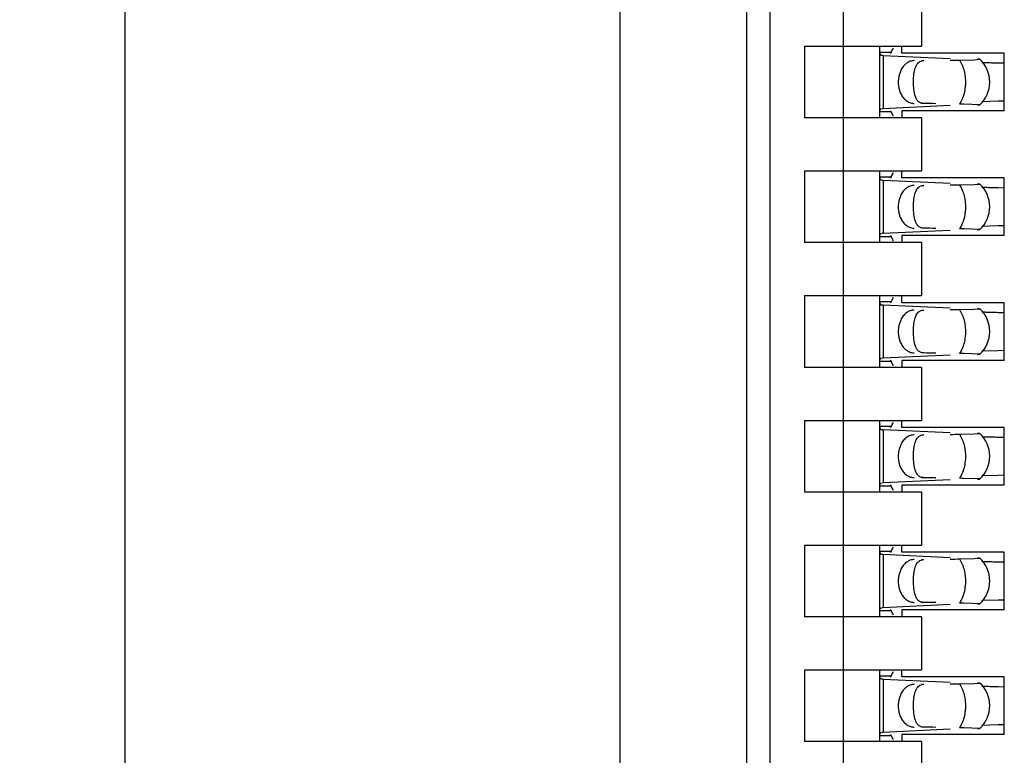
# Model space of a CAD drawing. Header units: inches. Extents: x 0 to 22, y 0 to 17.
# Tile 14 of 61: x 4.188 to 4.436, y 8.034 to 8.22. Entities that reach past the tile are written whole.
import ezdxf

# ---------------------------------------------------------------- set-up
doc = ezdxf.new("R2010")
doc.units = ezdxf.units.IN
doc.header["$LTSCALE"] = 1.21
doc.header["$MEASUREMENT"] = 0
doc.layers.get('0').update_dxf_attribs({"linetype": 'CONTINUOUS'})
doc.layers.add('DIMENSIONS', color=7, linetype='CONTINUOUS')
doc.styles.get("Standard").update_dxf_attribs({"font": 'txt', "width": 0.8})
doc.dimstyles.new('DIMSTYLE_1', dxfattribs={"dimtxt": 0.125, "dimasz": 0.18, "dimexe": 0.18, "dimexo": 0.0625, "dimgap": 0.09, "dimtad": 0, "dimtih": 1, "dimtoh": 1, "dimdec": 3, "dimzin": 4, "dimdsep": 46, "dimtxsty": 'STANDARD', "dimblk": '_FILLED', "dimblk1": '_FILLED', "dimblk2": '_FILLED', "dimcen": 0.09, "dimadec": 0, "dimazin": 0, "dimtp": 0.01, "dimtm": 0.01, "dimtfac": 1, "dimtdec": 3, "dimtofl": 0, "dimtmove": 0, "dimatfit": 3, "dimldrblk": '_FILLED', "dimfxl": 1, "dimtolj": 1, "dimtzin": 4, "dimarcsym": 0})

# ---------------------------------------------------------------- blocks, each defined once
blk = doc.blocks.new('*D16')
at = {"layer": 'DIMENSIONS', "color": 2, "linetype": 'CONTINUOUS'}
blk.add_line((4.337998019, 6.2692184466), (3.445098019, 6.2692184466), dxfattribs=at)
at = {"layer": 'DIMENSIONS', "color": 2, "linetype": 'CONTINUOUS', "insert": (3.382598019, 6.3317184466), "char_height": 0.125, "width": 1.525, "attachment_point": 3, "line_spacing_factor": 0.9}
blk.add_mtext('-4.822{\\Ftxt.shx;\\W1.000000;\\H0.125000; }[122.48]', dxfattribs=at)
blk = doc.blocks.new('_FILLED')
at = {"color": 0, "linetype": 'BYBLOCK'}
blk.add_solid([(0, 0), (-1, 0.1736111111), (-1, -0.1736111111)], dxfattribs=at)
blk = doc.blocks.new('*D17')
at = {"layer": 'DIMENSIONS', "color": 2, "linetype": 'CONTINUOUS'}
for p, q in [((3.7807905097, 6.1477749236), (3.6201636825, 5.9958963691)), ((4.326098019, 6.1477749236), (3.7807905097, 6.1477749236)), ((3.6201636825, 5.9958963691), (3.445098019, 5.9958963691))]:
    blk.add_line(p, q, dxfattribs=at)
at = {"layer": 'DIMENSIONS', "color": 2, "linetype": 'CONTINUOUS', "insert": (3.382598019, 6.0583963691), "char_height": 0.125, "width": 1.525, "attachment_point": 3, "line_spacing_factor": 0.9}
blk.add_mtext('-4.943{\\Ftxt.shx;\\W1.000000;\\H0.125000; }[125.56]', dxfattribs=at)

msp = doc.modelspace()

# ---------------------------------------------------------------- linework, layer by layer
at = {"color": 7, "linetype": 'CONTINUOUS'}
for p, q in [((4.2143854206, 10.282284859), (4.2143854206, 7.0781520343)), ((4.3393854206, 7.0781395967), (4.3393854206, 10.2822972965)), ((4.3713366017, 7.385423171), (4.3713366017, 10.2200688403)), ((4.3772421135, 7.5035334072), (4.3772421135, 10.040934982)), ((4.3957460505, 7.5678205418), (4.3957460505, 10.0376714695)), ((4.4154310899, 8.2267617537), (4.4154310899, 8.2133759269)), ((4.3859035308, 8.2133759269), (4.4154310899, 8.2133759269)), ((4.3859035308, 8.2133759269), (4.3859035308, 8.1952656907)), ((4.4048011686, 8.2133759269), (4.4048011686, 8.1952656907)), ((4.41047046, 8.2116042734), (4.41047046, 8.2133759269)), ((4.4048011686, 8.2118825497), (4.4077463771, 8.2118825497)), ((4.4048021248, 8.2119408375), (4.404801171, 8.2118722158)), ((4.4048011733, 8.2118706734), (4.4049701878, 8.211235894)), ((4.4049701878, 8.211235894), (4.4051883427, 8.2110944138)), ((4.4051883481, 8.2110962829), (4.4055462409, 8.2110744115)), ((4.4057680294, 8.2110629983), (4.4226511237, 8.2102789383)), ((4.4077463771, 8.2118825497), (4.4074563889, 8.2115553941)), ((4.4362972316, 8.2116042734), (4.41047046, 8.2116042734)), ((4.415578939, 8.2096926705), (4.4160108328, 8.2097341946)), ((4.424986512, 8.2098858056), (4.4287344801, 8.2099657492)), ((4.4287344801, 8.2099657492), (4.4301509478, 8.210057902)), ((4.4301509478, 8.210057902), (4.4295210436, 8.2101104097)), ((4.4362972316, 8.1970373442), (4.4362972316, 8.2116042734)), ((4.4101548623, 8.2072267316), (4.4096778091, 8.2058340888)), ((4.4347645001, 8.2091661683), (4.4362810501, 8.2091340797)), ((4.4051883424, 8.197547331), (4.4048427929, 8.1971436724)), ((4.4057680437, 8.1975781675), (4.4053529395, 8.1975562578)), ((4.4226511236, 8.1983626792), (4.4057680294, 8.1975786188)), ((4.4301510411, 8.1985838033), (4.4261139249, 8.1987371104)), ((4.4295210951, 8.1985312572), (4.4301010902, 8.1985702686)), ((4.4347644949, 8.1994753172), (4.430606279, 8.1993650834)), ((4.4362810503, 8.1995074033), (4.4347644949, 8.1994753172)), ((4.4154310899, 8.1952656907), (4.3859035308, 8.1952656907)), ((4.4077463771, 8.196759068), (4.4048011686, 8.196759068)), ((4.404801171, 8.1967694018), (4.4048021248, 8.1967007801)), ((4.4048427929, 8.1971436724), (4.4048011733, 8.1967709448)), ((4.4074564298, 8.1970861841), (4.4077463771, 8.196759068)), ((4.4362972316, 8.1970373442), (4.41047046, 8.1970373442)), ((4.41047046, 8.1970373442), (4.41047046, 8.1952656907)), ((4.4154310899, 8.1952656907), (4.4154310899, 8.1818798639)), ((4.3859035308, 8.1818798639), (4.4154310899, 8.1818798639)), ((4.3859035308, 8.1818798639), (4.3859035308, 8.1637696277)), ((4.4048011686, 8.1818798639), (4.4048011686, 8.1637696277)), ((4.4048011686, 8.1803864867), (4.4077463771, 8.1803864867)), ((4.4048021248, 8.1804447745), (4.404801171, 8.1803761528)), ((4.4048011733, 8.1803746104), (4.4049701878, 8.179739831)), ((4.4077463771, 8.1803864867), (4.4074563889, 8.1800593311)), ((4.41047046, 8.1801082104), (4.41047046, 8.1818798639)), ((4.4362972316, 8.1801082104), (4.41047046, 8.1801082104)), ((4.4362972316, 8.1655412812), (4.4362972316, 8.1801082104)), ((4.4049701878, 8.179739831), (4.4051883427, 8.1795983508)), ((4.4051883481, 8.1796002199), (4.4055462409, 8.1795783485)), ((4.4057680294, 8.1795669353), (4.4226511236, 8.1787828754)), ((4.415578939, 8.1781966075), (4.4160108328, 8.1782381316)), ((4.424986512, 8.1783897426), (4.4287344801, 8.1784696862)), ((4.4287344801, 8.1784696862), (4.4301509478, 8.178561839)), ((4.4301509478, 8.178561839), (4.4295210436, 8.1786143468)), ((4.4347645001, 8.1776701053), (4.4362810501, 8.1776380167)), ((4.4101548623, 8.1757306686), (4.4096778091, 8.1743380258)), ((4.4347644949, 8.1679792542), (4.430606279, 8.1678690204)), ((4.4362810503, 8.1680113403), (4.4347644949, 8.1679792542)), ((4.4077463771, 8.165263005), (4.4048011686, 8.165263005)), ((4.404801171, 8.1652733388), (4.4048021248, 8.1652047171)), ((4.4048427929, 8.1656476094), (4.4048011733, 8.1652748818)), ((4.4051883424, 8.166051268), (4.4048427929, 8.1656476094)), ((4.4057680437, 8.1660821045), (4.4053529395, 8.1660601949)), ((4.4226511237, 8.1668666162), (4.4057680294, 8.1660825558)), ((4.4074564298, 8.1655901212), (4.4077463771, 8.165263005)), ((4.4362972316, 8.1655412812), (4.41047046, 8.1655412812)), ((4.41047046, 8.1655412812), (4.41047046, 8.1637696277)), ((4.4301510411, 8.1670877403), (4.4261139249, 8.1672410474)), ((4.4295210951, 8.1670351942), (4.4301010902, 8.1670742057)), ((4.4154310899, 8.1637696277), (4.3859035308, 8.1637696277)), ((4.4154310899, 8.1637696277), (4.4154310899, 8.1503838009)), ((4.3859035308, 8.1503838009), (4.4154310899, 8.1503838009)), ((4.3859035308, 8.1503838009), (4.3859035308, 8.1322735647)), ((4.4048011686, 8.1503838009), (4.4048011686, 8.1322735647)), ((4.41047046, 8.1486121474), (4.41047046, 8.1503838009)), ((4.4048011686, 8.1488904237), (4.4077463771, 8.1488904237)), ((4.4048021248, 8.1489487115), (4.404801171, 8.1488800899)), ((4.4048011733, 8.1488785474), (4.4049701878, 8.148243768)), ((4.4049701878, 8.148243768), (4.4051883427, 8.1481022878)), ((4.4051883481, 8.1481041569), (4.4055462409, 8.1480822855)), ((4.4057680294, 8.1480708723), (4.4226511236, 8.1472868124)), ((4.4077463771, 8.1488904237), (4.4074563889, 8.1485632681)), ((4.4362972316, 8.1486121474), (4.41047046, 8.1486121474)), ((4.4362972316, 8.1340452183), (4.4362972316, 8.1486121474)), ((4.415578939, 8.1467005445), (4.4160108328, 8.1467420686)), ((4.424986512, 8.1468936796), (4.4287344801, 8.1469736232)), ((4.4287344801, 8.1469736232), (4.4301509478, 8.147065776)), ((4.4301509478, 8.147065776), (4.4295210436, 8.1471182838)), ((4.4347645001, 8.1461740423), (4.4362810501, 8.1461419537)), ((4.4101548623, 8.1442346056), (4.4096778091, 8.1428419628)), ((4.4226511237, 8.1353705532), (4.4057680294, 8.1345864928)), ((4.4301510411, 8.1355916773), (4.4261139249, 8.1357449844)), ((4.4295210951, 8.1355391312), (4.4301010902, 8.1355781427)), ((4.4347644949, 8.1364831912), (4.430606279, 8.1363729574)), ((4.4362810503, 8.1365152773), (4.4347644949, 8.1364831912)), ((4.4077463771, 8.133766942), (4.4048011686, 8.133766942)), ((4.404801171, 8.1337772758), (4.4048021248, 8.1337086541)), ((4.4048427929, 8.1341515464), (4.4048011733, 8.1337788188)), ((4.4051883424, 8.134555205), (4.4048427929, 8.1341515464)), ((4.4057680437, 8.1345860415), (4.4053529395, 8.1345641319)), ((4.4074564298, 8.1340940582), (4.4077463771, 8.133766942)), ((4.4362972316, 8.1340452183), (4.41047046, 8.1340452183)), ((4.41047046, 8.1340452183), (4.41047046, 8.1322735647)), ((4.4154310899, 8.1322735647), (4.3859035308, 8.1322735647)), ((4.4154310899, 8.1322735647), (4.4154310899, 8.1188877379)), ((4.3859035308, 8.1188877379), (4.4154310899, 8.1188877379)), ((4.3859035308, 8.1188877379), (4.3859035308, 8.1007775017)), ((4.4048011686, 8.1188877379), (4.4048011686, 8.1007775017)), ((4.41047046, 8.1171160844), (4.41047046, 8.1188877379)), ((4.4048011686, 8.1173943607), (4.4077463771, 8.1173943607)), ((4.4048021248, 8.1174526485), (4.404801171, 8.1173840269)), ((4.4048011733, 8.1173824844), (4.4049701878, 8.116747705)), ((4.4049701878, 8.116747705), (4.4051883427, 8.1166062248)), ((4.4051883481, 8.1166080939), (4.4055462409, 8.1165862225)), ((4.4057680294, 8.1165748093), (4.4226511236, 8.1157907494)), ((4.4077463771, 8.1173943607), (4.4074563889, 8.1170672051)), ((4.4362972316, 8.1171160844), (4.41047046, 8.1171160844)), ((4.415578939, 8.1152044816), (4.4160108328, 8.1152460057)), ((4.424986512, 8.1153976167), (4.4287344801, 8.1154775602)), ((4.4287344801, 8.1154775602), (4.4301509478, 8.115569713)), ((4.4301509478, 8.115569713), (4.4295210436, 8.1156222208)), ((4.4362972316, 8.1025491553), (4.4362972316, 8.1171160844)), ((4.4347645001, 8.1146779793), (4.4362810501, 8.1146458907)), ((4.4101548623, 8.1127385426), (4.4096778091, 8.1113458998)), ((4.4051883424, 8.103059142), (4.4048427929, 8.1026554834)), ((4.4057680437, 8.1030899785), (4.4053529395, 8.1030680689)), ((4.4226511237, 8.1038744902), (4.4057680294, 8.1030904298)), ((4.4301510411, 8.1040956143), (4.4261139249, 8.1042489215)), ((4.4295210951, 8.1040430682), (4.4301010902, 8.1040820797)), ((4.4347644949, 8.1049871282), (4.430606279, 8.1048768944)), ((4.4362810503, 8.1050192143), (4.4347644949, 8.1049871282)), ((4.4154310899, 8.1007775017), (4.3859035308, 8.1007775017)), ((4.4077463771, 8.102270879), (4.4048011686, 8.102270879)), ((4.404801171, 8.1022812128), (4.4048021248, 8.1022125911)), ((4.4048427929, 8.1026554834), (4.4048011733, 8.1022827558)), ((4.4074564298, 8.1025979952), (4.4077463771, 8.102270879)), ((4.4362972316, 8.1025491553), (4.41047046, 8.1025491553)), ((4.41047046, 8.1025491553), (4.41047046, 8.1007775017)), ((4.4154310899, 8.1007775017), (4.4154310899, 8.0873916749)), ((4.3859035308, 8.0873916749), (4.4154310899, 8.0873916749)), ((4.3859035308, 8.0873916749), (4.3859035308, 8.0692814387)), ((4.4048011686, 8.0873916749), (4.4048011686, 8.0692814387)), ((4.4048011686, 8.0858982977), (4.4077463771, 8.0858982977)), ((4.4048021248, 8.0859565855), (4.404801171, 8.0858879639)), ((4.4048011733, 8.0858864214), (4.4049701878, 8.085251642)), ((4.4077463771, 8.0858982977), (4.4074563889, 8.0855711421)), ((4.41047046, 8.0856200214), (4.41047046, 8.0873916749)), ((4.4362972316, 8.0856200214), (4.41047046, 8.0856200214)), ((4.4362972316, 8.0710530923), (4.4362972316, 8.0856200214)), ((4.4049701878, 8.085251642), (4.4051883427, 8.0851101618)), ((4.4051883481, 8.0851120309), (4.4055462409, 8.0850901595)), ((4.4057680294, 8.0850787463), (4.4226511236, 8.0842946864)), ((4.415578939, 8.0837084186), (4.4160108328, 8.0837499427)), ((4.424986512, 8.0839015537), (4.4287344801, 8.0839814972)), ((4.4287344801, 8.0839814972), (4.4301509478, 8.08407365)), ((4.4301509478, 8.08407365), (4.4295210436, 8.0841261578)), ((4.4347645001, 8.0831819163), (4.4362810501, 8.0831498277)), ((4.4101548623, 8.0812424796), (4.4096778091, 8.0798498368)), ((4.4347644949, 8.0734910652), (4.430606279, 8.0733808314)), ((4.4362810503, 8.0735231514), (4.4347644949, 8.0734910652)), ((4.4077463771, 8.070774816), (4.4048011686, 8.070774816)), ((4.404801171, 8.0707851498), (4.4048021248, 8.0707165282)), ((4.4048427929, 8.0711594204), (4.4048011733, 8.0707866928)), ((4.4051883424, 8.071563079), (4.4048427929, 8.0711594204)), ((4.4057680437, 8.0715939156), (4.4053529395, 8.0715720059)), ((4.4226511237, 8.0723784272), (4.4057680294, 8.0715943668)), ((4.4074564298, 8.0711019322), (4.4077463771, 8.070774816)), ((4.4362972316, 8.0710530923), (4.41047046, 8.0710530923)), ((4.41047046, 8.0710530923), (4.41047046, 8.0692814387)), ((4.4301510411, 8.0725995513), (4.4261139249, 8.0727528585)), ((4.4295210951, 8.0725470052), (4.4301010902, 8.0725860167)), ((4.4154310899, 8.0692814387), (4.3859035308, 8.0692814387)), ((4.4154310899, 8.0692814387), (4.4154310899, 8.055895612)), ((4.3859035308, 8.055895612), (4.4154310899, 8.055895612)), ((4.3859035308, 8.055895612), (4.3859035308, 8.0377853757)), ((4.4048011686, 8.055895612), (4.4048011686, 8.0377853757)), ((4.41047046, 8.0541239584), (4.41047046, 8.055895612)), ((4.4048011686, 8.0544022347), (4.4077463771, 8.0544022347)), ((4.4048021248, 8.0544605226), (4.404801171, 8.0543919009)), ((4.4048011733, 8.0543903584), (4.4049701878, 8.053755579)), ((4.4049701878, 8.053755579), (4.4051883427, 8.0536140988)), ((4.4051883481, 8.053615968), (4.4055462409, 8.0535940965)), ((4.4057680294, 8.0535826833), (4.4226511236, 8.0527986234)), ((4.4077463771, 8.0544022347), (4.4074563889, 8.0540750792)), ((4.4362972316, 8.0541239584), (4.41047046, 8.0541239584)), ((4.4362972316, 8.0395570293), (4.4362972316, 8.0541239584)), ((4.415578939, 8.0522123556), (4.4160108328, 8.0522538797)), ((4.424986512, 8.0524054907), (4.4287344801, 8.0524854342)), ((4.4287344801, 8.0524854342), (4.4301509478, 8.052577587)), ((4.4301509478, 8.052577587), (4.4295210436, 8.0526300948)), ((4.4347645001, 8.0516858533), (4.4362810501, 8.0516537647)), ((4.4101548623, 8.0497464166), (4.4096778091, 8.0483537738)), ((4.4226511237, 8.0408823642), (4.4057680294, 8.0400983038)), ((4.4301510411, 8.0411034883), (4.4261139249, 8.0412567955)), ((4.4295210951, 8.0410509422), (4.4301010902, 8.0410899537)), ((4.4347644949, 8.0419950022), (4.430606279, 8.0418847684)), ((4.4362810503, 8.0420270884), (4.4347644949, 8.0419950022)), ((4.4077463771, 8.039278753), (4.4048011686, 8.039278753)), ((4.404801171, 8.0392890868), (4.4048021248, 8.0392204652)), ((4.4048427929, 8.0396633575), (4.4048011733, 8.0392906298)), ((4.4051883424, 8.040067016), (4.4048427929, 8.0396633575)), ((4.4057680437, 8.0400978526), (4.4053529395, 8.0400759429)), ((4.4074564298, 8.0396058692), (4.4077463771, 8.039278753)), ((4.4362972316, 8.0395570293), (4.41047046, 8.0395570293)), ((4.41047046, 8.0395570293), (4.41047046, 8.0377853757)), ((4.4154310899, 8.0377853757), (4.3859035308, 8.0377853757)), ((4.4154310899, 8.0377853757), (4.4154310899, 8.024399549))]:
    msp.add_line(p, q, dxfattribs=at)
at = {"color": 9, "linetype": 'CONTINUOUS'}
for p, q in [((4.4057680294, 8.2110629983), (4.4057680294, 8.1975786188)), ((4.4154310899, 8.2097341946), (4.4160108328, 8.2097341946)), ((4.4160108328, 8.198907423), (4.4154310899, 8.198907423)), ((4.4253980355, 8.1994673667), (4.4249865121, 8.198755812)), ((4.4057680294, 8.1795669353), (4.4057680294, 8.1660825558)), ((4.4154310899, 8.1782381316), (4.4160108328, 8.1782381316)), ((4.4160108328, 8.16741136), (4.4154310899, 8.16741136)), ((4.4253980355, 8.1679713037), (4.4249865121, 8.167259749)), ((4.4057680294, 8.1480708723), (4.4057680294, 8.1345864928)), ((4.4154310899, 8.1467420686), (4.4160108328, 8.1467420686)), ((4.4160108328, 8.135915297), (4.4154310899, 8.135915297)), ((4.4253980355, 8.1364752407), (4.4249865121, 8.135763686)), ((4.4057680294, 8.1165748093), (4.4057680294, 8.1030904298)), ((4.4154310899, 8.1152460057), (4.4160108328, 8.1152460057)), ((4.4160108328, 8.104419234), (4.4154310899, 8.104419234)), ((4.4253980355, 8.1049791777), (4.4249865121, 8.104267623)), ((4.4057680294, 8.0850787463), (4.4057680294, 8.0715943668)), ((4.4154310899, 8.0837499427), (4.4160108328, 8.0837499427)), ((4.4253980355, 8.0734831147), (4.4249865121, 8.07277156)), ((4.4160108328, 8.072923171), (4.4154310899, 8.072923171)), ((4.4057680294, 8.0535826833), (4.4057680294, 8.0400983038)), ((4.4154310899, 8.0522538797), (4.4160108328, 8.0522538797)), ((4.4160108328, 8.041427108), (4.4154310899, 8.041427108)), ((4.4253980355, 8.0419870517), (4.4249865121, 8.041275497))]:
    msp.add_line(p, q, dxfattribs=at)
at = {"color": 7, "linetype": 'CONTINUOUS'}
for centre, radius, start, end in [((4.4073462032, 8.2452469), 0.0342198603, 266.9848544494, 267.3566322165), ((4.4247578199, 8.2043208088), 0.0078740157, 313.2313990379, 46.7695386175), ((4.4392244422, 8.4704594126), 0.2613250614, 268.1101272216, 268.329866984), ((4.4415281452, 8.550802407), 0.3417010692, 268.3363875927, 268.5821634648), ((4.4473029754, 8.7781043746), 0.5690763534, 268.5671778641, 268.7374983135), ((4.4184042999, 7.7679587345), 0.4308473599, 88.9746889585, 89.1246374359), ((4.4073462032, 8.2137508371), 0.0342198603, 266.9848544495, 267.3566322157), ((4.4247578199, 8.1728247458), 0.0078740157, 313.2313990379, 46.7695386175), ((4.4392244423, 8.4389633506), 0.2613250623, 268.110127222, 268.3298669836), ((4.4415281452, 8.5193063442), 0.3417010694, 268.3363875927, 268.5821634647), ((4.4473029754, 8.7466083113), 0.569076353, 268.5671778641, 268.7374983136), ((4.4184042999, 7.7364626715), 0.4308473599, 88.9746889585, 89.1246374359), ((4.4073462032, 8.182254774), 0.0342198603, 266.9848544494, 267.3566322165), ((4.4247578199, 8.1413286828), 0.0078740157, 313.2313990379, 46.7695386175), ((4.4392244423, 8.4074672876), 0.2613250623, 268.110127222, 268.3298669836), ((4.4415281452, 8.487810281), 0.3417010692, 268.3363875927, 268.5821634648), ((4.4473029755, 8.7151122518), 0.5690763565, 268.5671778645, 268.737498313), ((4.4184042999, 7.7049666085), 0.4308473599, 88.9746889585, 89.1246374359), ((4.4073462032, 8.1507587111), 0.0342198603, 266.9848544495, 267.3566322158), ((4.4247578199, 8.1098326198), 0.0078740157, 313.2313990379, 46.7695386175), ((4.4392244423, 8.3759712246), 0.2613250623, 268.110127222, 268.3298669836), ((4.4415281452, 8.4563142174), 0.3417010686, 268.3363875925, 268.5821634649), ((4.4473029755, 8.6836161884), 0.5690763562, 268.5671778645, 268.7374983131), ((4.4184042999, 7.6734705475), 0.4308473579, 88.9746889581, 89.1246374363), ((4.4073462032, 8.1192626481), 0.0342198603, 266.9848544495, 267.3566322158), ((4.4247578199, 8.0783365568), 0.0078740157, 313.2313990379, 46.7695386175), ((4.4392244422, 8.3444751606), 0.2613250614, 268.1101272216, 268.329866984), ((4.4415281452, 8.424818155), 0.3417010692, 268.3363875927, 268.5821634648), ((4.4473029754, 8.6521201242), 0.569076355, 268.5671778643, 268.7374983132), ((4.4184042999, 7.641974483), 0.4308473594, 88.9746889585, 89.1246374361), ((4.4073462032, 8.0877665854), 0.0342198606, 266.9848544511, 267.3566322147), ((4.4247578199, 8.0468404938), 0.0078740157, 313.2313990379, 46.7695386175), ((4.4392244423, 8.3129790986), 0.2613250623, 268.110127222, 268.3298669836), ((4.4415281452, 8.3933220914), 0.3417010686, 268.3363875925, 268.5821634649), ((4.4473029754, 8.6206240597), 0.5690763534, 268.5671778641, 268.7374983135), ((4.4184042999, 7.6104784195), 0.4308473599, 88.9746889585, 89.1246374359)]:
    msp.add_arc(centre, radius, start, end, dxfattribs=at)
for centre, major_axis, ratio, start_param, end_param in [((4.4066085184, 8.222903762), (0, 0.0118110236), 0.2679491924, -2.7738167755, -2.5765937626), ((4.0883510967, 8.2043208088), (0.4711895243, 0.0078735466), 0.0001824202, -0.7820906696, -0.7749796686), ((4.0883510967, 8.2043208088), (0.4711895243, -0.0078735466), 0.0001824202, 0.7929389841, 0.8018391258), ((4.4066085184, 8.1857378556), (-0, 0.0118110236), 0.2679491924, -0.5650009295, -0.3677758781), ((4.4066085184, 8.191407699), (-0, 0.0118110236), 0.2679491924, -2.7738167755, -2.5765937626), ((4.0883510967, 8.1728247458), (0.4711895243, 0.0078735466), 0.0001824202, -0.7820906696, -0.7749796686), ((4.0883510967, 8.1728247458), (0.4711895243, -0.0078735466), 0.0001824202, 0.7929389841, 0.8018391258), ((4.4066085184, 8.1542417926), (0, 0.0118110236), 0.2679491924, -0.5650009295, -0.3677758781), ((4.4066085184, 8.1599116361), (0, 0.0118110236), 0.2679491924, -2.7738167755, -2.5765937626), ((4.0883510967, 8.1413286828), (0.4711895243, 0.0078735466), 0.0001824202, -0.7820906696, -0.7749796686), ((4.0883510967, 8.1413286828), (0.4711895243, -0.0078735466), 0.0001824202, 0.7929389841, 0.8018391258), ((4.4066085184, 8.1227457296), (0, 0.0118110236), 0.2679491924, -0.5650009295, -0.3677758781), ((4.4066085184, 8.1284155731), (0, 0.0118110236), 0.2679491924, -2.7738167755, -2.5765937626), ((4.0883510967, 8.1098326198), (0.4711895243, 0.0078735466), 0.0001824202, -0.7820906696, -0.7749796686), ((4.0883510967, 8.1098326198), (0.4711895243, -0.0078735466), 0.0001824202, 0.7929389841, 0.8018391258), ((4.4066085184, 8.0912496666), (0, 0.0118110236), 0.2679491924, -0.5650009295, -0.3677758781), ((4.4066085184, 8.0969195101), (-0, 0.0118110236), 0.2679491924, -2.7738167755, -2.5765937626), ((4.0883510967, 8.0783365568), (0.4711895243, 0.0078735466), 0.0001824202, -0.7820906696, -0.7749796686), ((4.4066085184, 8.0597536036), (0, 0.0118110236), 0.2679491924, -0.5650009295, -0.3677758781), ((4.0883510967, 8.0783365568), (0.4711895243, -0.0078735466), 0.0001824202, 0.7929389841, 0.8018391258), ((4.4066085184, 8.0654234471), (0, 0.0118110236), 0.2679491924, -2.7738167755, -2.5765937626), ((4.0883510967, 8.0468404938), (0.4711895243, 0.0078735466), 0.0001824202, -0.7820906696, -0.7749796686), ((4.0883510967, 8.0468404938), (0.4711895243, -0.0078735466), 0.0001824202, 0.7929389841, 0.8018391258), ((4.4066085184, 8.0282575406), (0, 0.0118110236), 0.2679491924, -0.5650009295, -0.3677758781)]:
    msp.add_ellipse(centre, major_axis=major_axis, ratio=ratio, start_param=start_param, end_param=end_param, dxfattribs=at)
for points, knots in [([(4.4135608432, 8.2097341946), (4.4132207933, 8.2097285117), (4.4125230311, 8.2095991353), (4.4115669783, 8.2090763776), (4.4107462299, 8.2082673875), (4.4103308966, 8.2075922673), (4.4101548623, 8.2072267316)], [0, 0, 0, 0, 0.229791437, 0.4696702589, 0.7258733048, 1, 1, 1, 1]), ([(4.4133856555, 8.2049797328), (4.4134078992, 8.2055658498), (4.4135021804, 8.2066412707), (4.4137937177, 8.20790624), (4.414177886, 8.2087157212), (4.4145366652, 8.2091872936), (4.4150084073, 8.2095355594), (4.4153825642, 8.2096565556), (4.415578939, 8.2096926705)], [0, 0, 0, 0, 0.3145836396, 0.5783093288, 0.6903244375, 0.7929302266, 0.8929102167, 1, 1, 1, 1]), ([(4.4096778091, 8.2058340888), (4.4095006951, 8.2050304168), (4.4094347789, 8.2033771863), (4.4100423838, 8.2014315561), (4.4109155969, 8.2001811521), (4.4117034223, 8.199475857), (4.412599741, 8.1990242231), (4.4132452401, 8.1989126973), (4.4135608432, 8.198907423)], [0, 0, 0, 0, 0.2761150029, 0.5429829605, 0.6674054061, 0.7841211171, 0.8940953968, 1, 1, 1, 1]), ([(4.413732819, 8.2010793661), (4.4135725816, 8.2016712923), (4.4133861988, 8.202974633), (4.4133592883, 8.2042849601), (4.4133856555, 8.2049797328)], [0, 0, 0, 0, 0.468650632, 1, 1, 1, 1]), ([(4.4160108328, 8.198907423), (4.4157176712, 8.1989123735), (4.4152844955, 8.1989845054), (4.4147962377, 8.1992541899), (4.4143925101, 8.1996071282), (4.4140037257, 8.2002209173), (4.4138145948, 8.2007772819), (4.413732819, 8.2010793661)], [0, 0, 0, 0, 0.2575080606, 0.3729976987, 0.4863784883, 0.7251431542, 1, 1, 1, 1]), ([(4.4135608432, 8.1782381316), (4.4132207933, 8.1782324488), (4.4125230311, 8.1781030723), (4.4115669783, 8.1775803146), (4.4107462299, 8.1767713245), (4.4103308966, 8.1760962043), (4.4101548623, 8.1757306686)], [0, 0, 0, 0, 0.229791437, 0.4696702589, 0.7258733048, 1, 1, 1, 1]), ([(4.4133856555, 8.1734836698), (4.4134078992, 8.1740697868), (4.4135021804, 8.1751452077), (4.4137937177, 8.176410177), (4.414177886, 8.1772196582), (4.4145366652, 8.1776912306), (4.4150084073, 8.1780394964), (4.4153825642, 8.1781604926), (4.415578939, 8.1781966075)], [0, 0, 0, 0, 0.3145836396, 0.5783093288, 0.6903244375, 0.7929302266, 0.8929102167, 1, 1, 1, 1]), ([(4.4096778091, 8.1743380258), (4.4095006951, 8.1735343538), (4.4094347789, 8.1718811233), (4.4100423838, 8.1699354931), (4.4109155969, 8.1686850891), (4.4117034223, 8.167979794), (4.412599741, 8.1675281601), (4.4132452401, 8.1674166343), (4.4135608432, 8.16741136)], [0, 0, 0, 0, 0.2761150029, 0.5429829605, 0.6674054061, 0.7841211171, 0.8940953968, 1, 1, 1, 1]), ([(4.413732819, 8.1695833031), (4.4135725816, 8.1701752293), (4.4133861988, 8.17147857), (4.4133592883, 8.1727888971), (4.4133856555, 8.1734836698)], [0, 0, 0, 0, 0.468650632, 1, 1, 1, 1]), ([(4.4160108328, 8.16741136), (4.4157176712, 8.1674163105), (4.4152844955, 8.1674884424), (4.4147962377, 8.1677581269), (4.4143925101, 8.1681110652), (4.4140037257, 8.1687248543), (4.4138145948, 8.1692812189), (4.413732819, 8.1695833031)], [0, 0, 0, 0, 0.2575080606, 0.3729976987, 0.4863784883, 0.7251431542, 1, 1, 1, 1]), ([(4.4135608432, 8.1467420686), (4.4132207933, 8.1467363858), (4.4125230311, 8.1466070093), (4.4115669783, 8.1460842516), (4.4107462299, 8.1452752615), (4.4103308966, 8.1446001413), (4.4101548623, 8.1442346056)], [0, 0, 0, 0, 0.229791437, 0.4696702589, 0.7258733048, 1, 1, 1, 1]), ([(4.4133856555, 8.1419876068), (4.4134078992, 8.1425737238), (4.4135021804, 8.1436491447), (4.4137937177, 8.144914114), (4.414177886, 8.1457235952), (4.4145366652, 8.1461951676), (4.4150084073, 8.1465434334), (4.4153825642, 8.1466644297), (4.415578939, 8.1467005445)], [0, 0, 0, 0, 0.3145836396, 0.5783093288, 0.6903244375, 0.7929302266, 0.8929102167, 1, 1, 1, 1]), ([(4.4096778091, 8.1428419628), (4.4095006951, 8.1420382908), (4.4094347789, 8.1403850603), (4.4100423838, 8.1384394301), (4.4109155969, 8.1371890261), (4.4117034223, 8.136483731), (4.412599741, 8.1360320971), (4.4132452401, 8.1359205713), (4.4135608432, 8.135915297)], [0, 0, 0, 0, 0.2761150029, 0.5429829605, 0.6674054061, 0.7841211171, 0.8940953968, 1, 1, 1, 1]), ([(4.413732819, 8.1380872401), (4.4135725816, 8.1386791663), (4.4133861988, 8.139982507), (4.4133592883, 8.1412928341), (4.4133856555, 8.1419876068)], [0, 0, 0, 0, 0.468650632, 1, 1, 1, 1]), ([(4.4160108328, 8.135915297), (4.4157176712, 8.1359202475), (4.4152844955, 8.1359923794), (4.4147962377, 8.136262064), (4.4143925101, 8.1366150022), (4.4140037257, 8.1372287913), (4.4138145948, 8.1377851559), (4.413732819, 8.1380872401)], [0, 0, 0, 0, 0.2575080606, 0.3729976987, 0.4863784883, 0.7251431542, 1, 1, 1, 1]), ([(4.4135608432, 8.1152460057), (4.4132207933, 8.1152403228), (4.4125230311, 8.1151109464), (4.4115669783, 8.1145881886), (4.4107462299, 8.1137791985), (4.4103308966, 8.1131040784), (4.4101548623, 8.1127385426)], [0, 0, 0, 0, 0.229791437, 0.4696702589, 0.7258733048, 1, 1, 1, 1]), ([(4.4133856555, 8.1104915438), (4.4134078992, 8.1110776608), (4.4135021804, 8.1121530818), (4.4137937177, 8.113418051), (4.414177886, 8.1142275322), (4.4145366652, 8.1146991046), (4.4150084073, 8.1150473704), (4.4153825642, 8.1151683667), (4.415578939, 8.1152044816)], [0, 0, 0, 0, 0.3145836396, 0.5783093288, 0.6903244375, 0.7929302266, 0.8929102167, 1, 1, 1, 1]), ([(4.4096778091, 8.1113458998), (4.4095006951, 8.1105422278), (4.4094347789, 8.1088889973), (4.4100423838, 8.1069433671), (4.4109155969, 8.1056929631), (4.4117034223, 8.104987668), (4.412599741, 8.1045360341), (4.4132452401, 8.1044245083), (4.4135608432, 8.104419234)], [0, 0, 0, 0, 0.2761150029, 0.5429829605, 0.6674054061, 0.7841211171, 0.8940953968, 1, 1, 1, 1]), ([(4.413732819, 8.1065911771), (4.4135725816, 8.1071831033), (4.4133861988, 8.108486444), (4.4133592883, 8.1097967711), (4.4133856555, 8.1104915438)], [0, 0, 0, 0, 0.468650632, 1, 1, 1, 1]), ([(4.4160108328, 8.104419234), (4.4157176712, 8.1044241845), (4.4152844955, 8.1044963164), (4.4147962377, 8.104766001), (4.4143925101, 8.1051189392), (4.4140037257, 8.1057327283), (4.4138145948, 8.1062890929), (4.413732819, 8.1065911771)], [0, 0, 0, 0, 0.2575080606, 0.3729976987, 0.4863784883, 0.7251431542, 1, 1, 1, 1]), ([(4.4135608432, 8.0837499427), (4.4132207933, 8.0837442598), (4.4125230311, 8.0836148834), (4.4115669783, 8.0830921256), (4.4107462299, 8.0822831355), (4.4103308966, 8.0816080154), (4.4101548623, 8.0812424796)], [0, 0, 0, 0, 0.229791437, 0.4696702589, 0.7258733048, 1, 1, 1, 1]), ([(4.4133856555, 8.0789954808), (4.4134078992, 8.0795815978), (4.4135021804, 8.0806570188), (4.4137937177, 8.081921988), (4.414177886, 8.0827314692), (4.4145366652, 8.0832030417), (4.4150084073, 8.0835513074), (4.4153825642, 8.0836723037), (4.415578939, 8.0837084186)], [0, 0, 0, 0, 0.3145836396, 0.5783093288, 0.6903244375, 0.7929302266, 0.8929102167, 1, 1, 1, 1]), ([(4.4096778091, 8.0798498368), (4.4095006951, 8.0790461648), (4.4094347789, 8.0773929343), (4.4100423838, 8.0754473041), (4.4109155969, 8.0741969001), (4.4117034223, 8.073491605), (4.412599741, 8.0730399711), (4.4132452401, 8.0729284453), (4.4135608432, 8.072923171)], [0, 0, 0, 0, 0.2761150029, 0.5429829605, 0.6674054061, 0.7841211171, 0.8940953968, 1, 1, 1, 1]), ([(4.413732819, 8.0750951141), (4.4135725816, 8.0756870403), (4.4133861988, 8.0769903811), (4.4133592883, 8.0783007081), (4.4133856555, 8.0789954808)], [0, 0, 0, 0, 0.468650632, 1, 1, 1, 1]), ([(4.4160108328, 8.072923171), (4.4157176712, 8.0729281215), (4.4152844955, 8.0730002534), (4.4147962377, 8.073269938), (4.4143925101, 8.0736228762), (4.4140037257, 8.0742366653), (4.4138145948, 8.0747930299), (4.413732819, 8.0750951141)], [0, 0, 0, 0, 0.2575080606, 0.3729976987, 0.4863784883, 0.7251431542, 1, 1, 1, 1]), ([(4.4135608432, 8.0522538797), (4.4132207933, 8.0522481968), (4.4125230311, 8.0521188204), (4.4115669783, 8.0515960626), (4.4107462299, 8.0507870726), (4.4103308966, 8.0501119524), (4.4101548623, 8.0497464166)], [0, 0, 0, 0, 0.229791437, 0.4696702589, 0.7258733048, 1, 1, 1, 1]), ([(4.4133856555, 8.0474994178), (4.4134078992, 8.0480855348), (4.4135021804, 8.0491609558), (4.4137937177, 8.050425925), (4.414177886, 8.0512354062), (4.4145366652, 8.0517069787), (4.4150084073, 8.0520552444), (4.4153825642, 8.0521762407), (4.415578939, 8.0522123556)], [0, 0, 0, 0, 0.3145836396, 0.5783093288, 0.6903244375, 0.7929302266, 0.8929102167, 1, 1, 1, 1]), ([(4.4096778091, 8.0483537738), (4.4095006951, 8.0475501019), (4.4094347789, 8.0458968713), (4.4100423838, 8.0439512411), (4.4109155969, 8.0427008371), (4.4117034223, 8.041995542), (4.412599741, 8.0415439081), (4.4132452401, 8.0414323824), (4.4135608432, 8.041427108)], [0, 0, 0, 0, 0.2761150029, 0.5429829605, 0.6674054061, 0.7841211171, 0.8940953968, 1, 1, 1, 1]), ([(4.413732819, 8.0435990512), (4.4135725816, 8.0441909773), (4.4133861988, 8.0454943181), (4.4133592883, 8.0468046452), (4.4133856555, 8.0474994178)], [0, 0, 0, 0, 0.468650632, 1, 1, 1, 1]), ([(4.4160108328, 8.041427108), (4.4157176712, 8.0414320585), (4.4152844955, 8.0415041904), (4.4147962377, 8.041773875), (4.4143925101, 8.0421268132), (4.4140037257, 8.0427406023), (4.4138145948, 8.0432969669), (4.413732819, 8.0435990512)], [0, 0, 0, 0, 0.2575080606, 0.3729976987, 0.4863784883, 0.7251431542, 1, 1, 1, 1])]:
    msp.add_open_spline(points, degree=3, knots=knots, dxfattribs=at)
at = {"color": 9, "linetype": 'CONTINUOUS'}
for points, knots in [([(4.4249865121, 8.2098858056), (4.4255352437, 8.2090451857), (4.4263281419, 8.2070544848), (4.4265254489, 8.2049387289), (4.4264822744, 8.2038456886)], [0, 0, 0, 0, 0.4785423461, 1, 1, 1, 1]), ([(4.4264822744, 8.2038456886), (4.4264667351, 8.2034522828), (4.426333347, 8.2019488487), (4.4259062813, 8.200461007), (4.4253980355, 8.1994673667)], [0, 0, 0, 0, 0.260772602, 1, 1, 1, 1]), ([(4.4249865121, 8.1783897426), (4.4255352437, 8.1775491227), (4.4263281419, 8.1755584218), (4.4265254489, 8.1734426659), (4.4264822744, 8.1723496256)], [0, 0, 0, 0, 0.4785423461, 1, 1, 1, 1]), ([(4.4264822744, 8.1723496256), (4.4264667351, 8.1719562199), (4.426333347, 8.1704527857), (4.4259062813, 8.168964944), (4.4253980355, 8.1679713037)], [0, 0, 0, 0, 0.260772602, 1, 1, 1, 1]), ([(4.4249865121, 8.1468936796), (4.4255352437, 8.1460530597), (4.4263281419, 8.1440623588), (4.4265254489, 8.141946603), (4.4264822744, 8.1408535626)], [0, 0, 0, 0, 0.4785423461, 1, 1, 1, 1]), ([(4.4264822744, 8.1408535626), (4.4264667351, 8.1404601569), (4.426333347, 8.1389567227), (4.4259062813, 8.137468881), (4.4253980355, 8.1364752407)], [0, 0, 0, 0, 0.260772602, 1, 1, 1, 1]), ([(4.4249865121, 8.1153976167), (4.4255352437, 8.1145569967), (4.4263281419, 8.1125662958), (4.4265254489, 8.11045054), (4.4264822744, 8.1093574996)], [0, 0, 0, 0, 0.4785423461, 1, 1, 1, 1]), ([(4.4264822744, 8.1093574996), (4.4264667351, 8.1089640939), (4.426333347, 8.1074606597), (4.4259062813, 8.105972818), (4.4253980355, 8.1049791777)], [0, 0, 0, 0, 0.260772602, 1, 1, 1, 1]), ([(4.4249865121, 8.0839015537), (4.4255352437, 8.0830609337), (4.4263281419, 8.0810702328), (4.4265254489, 8.078954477), (4.4264822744, 8.0778614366)], [0, 0, 0, 0, 0.4785423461, 1, 1, 1, 1]), ([(4.4264822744, 8.0778614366), (4.4264667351, 8.0774680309), (4.426333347, 8.0759645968), (4.4259062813, 8.074476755), (4.4253980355, 8.0734831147)], [0, 0, 0, 0, 0.260772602, 1, 1, 1, 1]), ([(4.4249865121, 8.0524054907), (4.4255352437, 8.0515648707), (4.4263281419, 8.0495741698), (4.4265254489, 8.047458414), (4.4264822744, 8.0463653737)], [0, 0, 0, 0, 0.4785423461, 1, 1, 1, 1]), ([(4.4264822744, 8.0463653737), (4.4264667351, 8.0459719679), (4.426333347, 8.0444685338), (4.4259062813, 8.042980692), (4.4253980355, 8.0419870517)], [0, 0, 0, 0, 0.260772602, 1, 1, 1, 1])]:
    msp.add_open_spline(points, degree=3, knots=knots, dxfattribs=at)

# ---------------------------------------------------------------- dimensions: what is measured, and where the dimension line sits
at = {"layer": 'DIMENSIONS', "color": 2, "linetype": 'CONTINUOUS'}
for feature_location, offset, origin, picture, middle in [((4.337998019, 6.2692184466), (-0.8928999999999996, 0), (4.400498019, 11.0912184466), '*D16', (2.370098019, 6.2692184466)), ((4.326098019, 6.1477749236), (-0.8809999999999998, -0.15187855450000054), (4.388598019, 11.0912184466), '*D17', (2.370098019, 5.9958963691))]:
    dim = msp.add_ordinate_dim(feature_location=feature_location, offset=offset, dtype=0, origin=origin, text='-<>', dimstyle='DIMSTYLE_1', dxfattribs=at)
    dim.commit()
    dim.dimension.update_dxf_attribs({"geometry": picture, "text_midpoint": middle})

doc.saveas('drawing.dxf')
